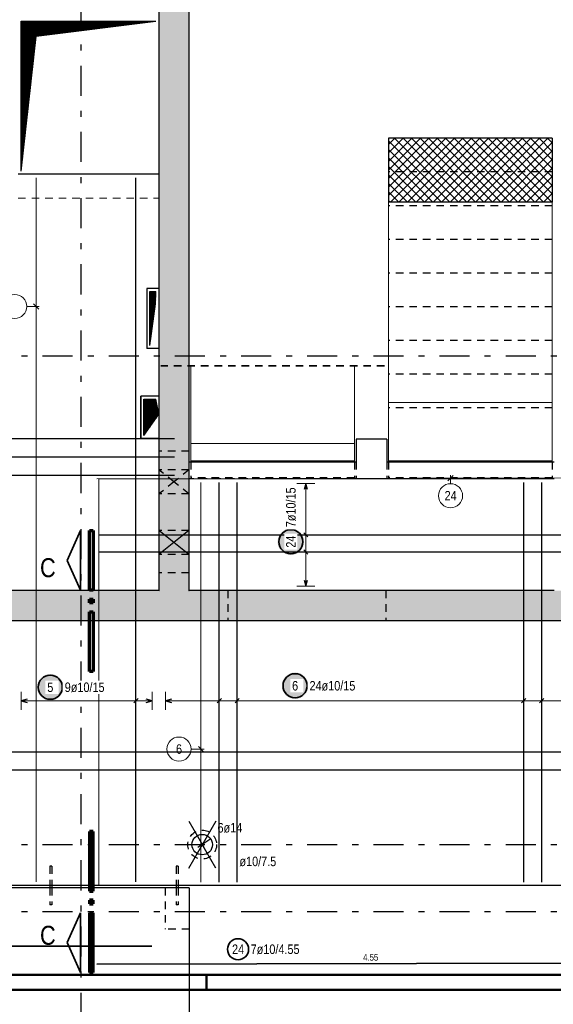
# Model space of a CAD drawing. Header units: millimetres. Extents: x -5 to 113, y -26 to 51.
# Tile 5 of 31: x 16 to 25, y 0 to 16. Entities that reach past the tile are written whole.
import ezdxf

# ---------------------------------------------------------------- set-up
doc = ezdxf.new("R2010")
doc.units = ezdxf.units.MM
doc.linetypes.add('DASHDOTX2', pattern=[2, 1, -0.5, 0, -0.5])
doc.linetypes.add('HIDDEN', pattern=[0.375, 0.25, -0.125])
for name, color, linetype, lineweight in [('Achsen', 7, 'Continuous', 20), ('Schraffuren', 7, 'Continuous', 20), ('Stabstahl', 7, 'Continuous', 20)]:
    doc.layers.add(name, color=color, linetype=linetype, lineweight=lineweight)
doc.styles.add('Arial Narrow', font='ARIALN.TTF')
pattern_1 = [(45, (0, 0), (-0.007071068, 0.007071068), [])]

msp = doc.modelspace()

# ---------------------------------------------------------------- hatches: boundary and pattern name
at = {"lineweight": 25}
h = msp.add_hatch(dxfattribs=at)
h.set_pattern_fill('Mau', color=3, scale=0.01, angle=45, style=0, pattern_type=2)
h.set_pattern_definition(pattern_1)
h.paths.add_polyline_path([(16.417242, 13.599875), (16.667242, 15.839875), (18.657245, 16.089875), (16.417242, 16.089875)])
h = msp.add_hatch(dxfattribs=at)
h.set_pattern_fill('Mau', color=3, scale=0.01, angle=45, style=0, pattern_type=2)
h.set_pattern_definition(pattern_1)
h.paths.add_polyline_path([(18.557244, 10.699875), (18.652357, 11.397596), (18.657245, 11.599875), (18.557244, 11.599875)])
h = msp.add_hatch(dxfattribs=at)
h.set_pattern_fill('Mau', color=3, scale=0.01, angle=45, style=0, pattern_type=2)
h.set_pattern_definition(pattern_1)
h.paths.add_polyline_path([(18.457319, 9.209564), (18.707319, 9.559569), (18.657318, 9.809569), (18.457319, 9.809569)])
at = {"layer": 'Schraffuren', "lineweight": 13, "true_color": 0xd7ffd7}
for points in [[(19.207245, 20.284677), (19.207245, 6.630202), (18.707245, 6.630202), (18.707245, 20.284677)], [(45.256532, 6.630196), (45.256532, 6.130196), (9.866506, 6.130196), (9.866506, 6.630202)]]:
    msp.add_hatch(color=254, dxfattribs=at).paths.add_polyline_path(points)
at = {"layer": 'Schraffuren', "lineweight": 13}
h = msp.add_hatch(dxfattribs=at)
h.set_pattern_fill('FT', color=6, scale=0.01, angle=45, style=0, pattern_type=2)
h.set_pattern_definition([(45, (0, 0), (-0.07071068, 0.07071068), []), (135, (0, 0), (-0.07071068, -0.07071068), [])])
h.paths.add_polyline_path([(25.247346, 13.082538), (22.527346, 13.082538), (22.527346, 14.144676), (25.247346, 14.144676)])
at = {"layer": 'Stabstahl', "lineweight": 25, "true_color": 0xffffff}
for points in [[(21.121496, 7.442396), (21.121362, 7.450074), (21.12096, 7.457743), (21.120291, 7.465392), (21.119355, 7.473014), (21.118154, 7.480599), (21.116689, 7.488137), (21.114961, 7.495619), (21.112974, 7.503036), (21.110729, 7.51038), (21.108229, 7.517641), (21.105477, 7.52481), (21.102476, 7.531878), (21.099231, 7.538838), (21.095745, 7.54568), (21.092022, 7.552396), (21.088067, 7.558978), (21.083884, 7.565419), (21.07948, 7.571709), (21.074859, 7.577842), (21.070026, 7.583809), (21.064988, 7.589605), (21.059751, 7.595221), (21.054321, 7.600651), (21.048705, 7.605888), (21.042909, 7.610926), (21.036942, 7.615759), (21.030809, 7.62038), (21.024519, 7.624784), (21.018078, 7.628967), (21.011496, 7.632922), (21.00478, 7.636645), (20.997938, 7.640131), (20.990978, 7.643376), (20.98391, 7.646377), (20.976741, 7.649129), (20.96948, 7.651629), (20.962136, 7.653874), (20.954719, 7.655861), (20.947237, 7.657589), (20.939699, 7.659054), (20.932114, 7.660255), (20.924492, 7.661191), (20.916843, 7.66186), (20.909174, 7.662262), (20.901496, 7.662396), (20.893818, 7.662262), (20.88615, 7.66186), (20.8785, 7.661191), (20.870878, 7.660255), (20.863294, 7.659054), (20.855756, 7.657589), (20.848273, 7.655861), (20.840856, 7.653874), (20.833512, 7.651629), (20.826252, 7.649129), (20.819083, 7.646377), (20.812014, 7.643376), (20.805055, 7.640131), (20.798212, 7.636645), (20.791496, 7.632922), (20.784914, 7.628967), (20.778474, 7.624784), (20.772183, 7.62038), (20.766051, 7.615759), (20.760083, 7.610926), (20.754287, 7.605888), (20.748671, 7.600651), (20.743241, 7.595221), (20.738004, 7.589605), (20.732966, 7.583809), (20.728134, 7.577842), (20.723512, 7.571709), (20.719108, 7.565419), (20.714926, 7.558978), (20.710971, 7.552396), (20.707248, 7.54568), (20.703762, 7.538838), (20.700516, 7.531878), (20.697516, 7.52481), (20.694764, 7.517641), (20.692264, 7.51038), (20.690019, 7.503036), (20.688031, 7.495619), (20.686304, 7.488137), (20.684839, 7.480599), (20.683637, 7.473014), (20.682701, 7.465392), (20.682032, 7.457743), (20.68163, 7.450074), (20.681496, 7.442396), (20.68163, 7.434718), (20.682032, 7.42705), (20.682701, 7.4194), (20.683637, 7.411778), (20.684839, 7.404194), (20.686304, 7.396656), (20.688031, 7.389173), (20.690019, 7.381756), (20.692264, 7.374412), (20.694764, 7.367152), (20.697516, 7.359983), (20.700516, 7.352914), (20.703762, 7.345955), (20.707248, 7.339112), (20.710971, 7.332396), (20.714926, 7.325814), (20.719108, 7.319374), (20.723512, 7.313083), (20.728134, 7.306951), (20.732966, 7.300983), (20.738004, 7.295187), (20.743241, 7.289571), (20.748671, 7.284141), (20.754287, 7.278904), (20.760083, 7.273866), (20.766051, 7.269034), (20.772183, 7.264412), (20.778474, 7.260008), (20.784914, 7.255826), (20.791496, 7.251871), (20.798212, 7.248148), (20.805055, 7.244661), (20.812014, 7.241416), (20.819083, 7.238416), (20.826252, 7.235664), (20.833512, 7.233164), (20.840856, 7.230919), (20.848273, 7.228931), (20.855756, 7.227204), (20.863294, 7.225738), (20.870878, 7.224537), (20.8785, 7.223601), (20.88615, 7.222932), (20.893818, 7.22253), (20.901496, 7.222396), (20.909174, 7.22253), (20.916843, 7.222932), (20.924492, 7.223601), (20.932114, 7.224537), (20.939699, 7.225738), (20.947237, 7.227204), (20.954719, 7.228931), (20.962136, 7.230919), (20.96948, 7.233164), (20.976741, 7.235664), (20.98391, 7.238416), (20.990978, 7.241416), (20.997938, 7.244661), (21.00478, 7.248148), (21.011496, 7.251871), (21.018078, 7.255826), (21.024519, 7.260008), (21.030809, 7.264412), (21.036942, 7.269034), (21.042909, 7.273866), (21.048705, 7.278904), (21.054321, 7.284141), (21.059751, 7.289571), (21.064988, 7.295187), (21.070026, 7.300983), (21.074859, 7.306951), (21.07948, 7.313083), (21.083884, 7.319374), (21.088067, 7.325814), (21.092022, 7.332396), (21.095745, 7.339112), (21.099231, 7.345955), (21.102476, 7.352914), (21.105477, 7.359983), (21.108229, 7.367152), (21.110729, 7.374412), (21.112974, 7.381756), (21.114961, 7.389173), (21.116689, 7.396656), (21.118154, 7.404194), (21.119355, 7.411778), (21.120291, 7.4194), (21.12096, 7.42705)], [(17.121751, 5.024661), (17.121617, 5.032338), (17.121215, 5.040007), (17.120546, 5.047657), (17.11961, 5.055279), (17.118409, 5.062863), (17.116944, 5.070401), (17.115216, 5.077883), (17.113229, 5.085301), (17.110984, 5.092644), (17.108483, 5.099905), (17.105732, 5.107074), (17.102731, 5.114143), (17.099486, 5.121102), (17.096, 5.127944), (17.092277, 5.134661), (17.088322, 5.141243), (17.084139, 5.147683), (17.079735, 5.153973), (17.075113, 5.160106), (17.070281, 5.166074), (17.065243, 5.171869), (17.060006, 5.177485), (17.054576, 5.182915), (17.04896, 5.188152), (17.043164, 5.19319), (17.037197, 5.198023), (17.031064, 5.202644), (17.024774, 5.207049), (17.018333, 5.211231), (17.011751, 5.215186), (17.005035, 5.218909), (16.998193, 5.222395), (16.991233, 5.225641), (16.984165, 5.228641), (16.976996, 5.231393), (16.969735, 5.233893), (16.962391, 5.236138), (16.954974, 5.238126), (16.947492, 5.239853), (16.939954, 5.241318), (16.932369, 5.24252), (16.924747, 5.243455), (16.917098, 5.244125), (16.909429, 5.244527), (16.901751, 5.244661), (16.894073, 5.244527), (16.886405, 5.244125), (16.878755, 5.243455), (16.871133, 5.24252), (16.863548, 5.241318), (16.856011, 5.239853), (16.848528, 5.238126), (16.841111, 5.236138), (16.833767, 5.233893), (16.826507, 5.231393), (16.819338, 5.228641), (16.812269, 5.225641), (16.805309, 5.222395), (16.798467, 5.218909), (16.791751, 5.215186), (16.785169, 5.211231), (16.778729, 5.207049), (16.772438, 5.202644), (16.766306, 5.198023), (16.760338, 5.19319), (16.754542, 5.188152), (16.748926, 5.182915), (16.743496, 5.177485), (16.738259, 5.171869), (16.733221, 5.166074), (16.728389, 5.160106), (16.723767, 5.153973), (16.719363, 5.147683), (16.715181, 5.141243), (16.711226, 5.134661), (16.707503, 5.127944), (16.704016, 5.121102), (16.700771, 5.114143), (16.697771, 5.107074), (16.695019, 5.099905), (16.692519, 5.092644), (16.690274, 5.085301), (16.688286, 5.077883), (16.686559, 5.070401), (16.685093, 5.062863), (16.683892, 5.055279), (16.682956, 5.047657), (16.682287, 5.040007), (16.681885, 5.032338), (16.681751, 5.024661), (16.681885, 5.016983), (16.682287, 5.009314), (16.682956, 5.001664), (16.683892, 4.994042), (16.685093, 4.986458), (16.686559, 4.97892), (16.688286, 4.971438), (16.690274, 4.96402), (16.692519, 4.956677), (16.695019, 4.949416), (16.697771, 4.942247), (16.700771, 4.935179), (16.704016, 4.928219), (16.707503, 4.921377), (16.711226, 4.914661), (16.715181, 4.908078), (16.719363, 4.901638), (16.723767, 4.895348), (16.728389, 4.889215), (16.733221, 4.883247), (16.738259, 4.877452), (16.743496, 4.871836), (16.748926, 4.866406), (16.754542, 4.861169), (16.760338, 4.856131), (16.766306, 4.851298), (16.772438, 4.846677), (16.778729, 4.842272), (16.785169, 4.83809), (16.791751, 4.834135), (16.798467, 4.830412), (16.805309, 4.826926), (16.812269, 4.823681), (16.819338, 4.82068), (16.826507, 4.817928), (16.833767, 4.815428), (16.841111, 4.813183), (16.848528, 4.811196), (16.856011, 4.809468), (16.863548, 4.808003), (16.871133, 4.806802), (16.878755, 4.805866), (16.886405, 4.805196), (16.894073, 4.804795), (16.901751, 4.804661), (16.909429, 4.804795), (16.917098, 4.805196), (16.924747, 4.805866), (16.932369, 4.806802), (16.939954, 4.808003), (16.947492, 4.809468), (16.954974, 4.811196), (16.962391, 4.813183), (16.969735, 4.815428), (16.976996, 4.817928), (16.984165, 4.82068), (16.991233, 4.823681), (16.998193, 4.826926), (17.005035, 4.830412), (17.011751, 4.834135), (17.018333, 4.83809), (17.024774, 4.842272), (17.031064, 4.846677), (17.037197, 4.851298), (17.043164, 4.856131), (17.04896, 4.861169), (17.054576, 4.866406), (17.060006, 4.871836), (17.065243, 4.877452), (17.070281, 4.883247), (17.075113, 4.889215), (17.079735, 4.895348), (17.084139, 4.901638), (17.088322, 4.908078), (17.092277, 4.914661), (17.096, 4.921377), (17.099486, 4.928219), (17.102731, 4.935179), (17.105732, 4.942247), (17.108483, 4.949416), (17.110984, 4.956677), (17.113229, 4.96402), (17.115216, 4.971438), (17.116944, 4.97892), (17.118409, 4.986458), (17.11961, 4.994042), (17.120546, 5.001664), (17.121215, 5.009314)], [(21.19157, 5.05), (21.191436, 5.057678), (21.191034, 5.065346), (21.190365, 5.072996), (21.189429, 5.080618), (21.188227, 5.088203), (21.186762, 5.095741), (21.185035, 5.103223), (21.183047, 5.11064), (21.180802, 5.117984), (21.178302, 5.125244), (21.17555, 5.132413), (21.17255, 5.139482), (21.169304, 5.146442), (21.165818, 5.153284), (21.162095, 5.16), (21.15814, 5.166582), (21.153958, 5.173022), (21.149554, 5.179313), (21.144932, 5.185446), (21.1401, 5.191413), (21.135062, 5.197209), (21.129825, 5.202825), (21.124395, 5.208255), (21.118779, 5.213492), (21.112983, 5.21853), (21.107015, 5.223362), (21.100883, 5.227984), (21.094592, 5.232388), (21.088152, 5.236571), (21.08157, 5.240526), (21.074854, 5.244248), (21.068011, 5.247735), (21.061052, 5.25098), (21.053983, 5.25398), (21.046814, 5.256732), (21.039554, 5.259232), (21.03221, 5.261478), (21.024793, 5.263465), (21.01731, 5.265192), (21.009772, 5.266658), (21.002188, 5.267859), (20.994566, 5.268795), (20.986916, 5.269464), (20.979248, 5.269866), (20.97157, 5.27), (20.963892, 5.269866), (20.956223, 5.269464), (20.948574, 5.268795), (20.940952, 5.267859), (20.933367, 5.266658), (20.925829, 5.265192), (20.918347, 5.263465), (20.91093, 5.261478), (20.903586, 5.259232), (20.896325, 5.256732), (20.889156, 5.25398), (20.882088, 5.25098), (20.875128, 5.247735), (20.868286, 5.244248), (20.86157, 5.240526), (20.854988, 5.236571), (20.848547, 5.232388), (20.842257, 5.227984), (20.836124, 5.223362), (20.830157, 5.21853), (20.824361, 5.213492), (20.818745, 5.208255), (20.813315, 5.202825), (20.808078, 5.197209), (20.80304, 5.191413), (20.798207, 5.185446), (20.793586, 5.179313), (20.789182, 5.173022), (20.784999, 5.166582), (20.781044, 5.16), (20.777321, 5.153284), (20.773835, 5.146442), (20.77059, 5.139482), (20.767589, 5.132413), (20.764837, 5.125244), (20.762337, 5.117984), (20.760092, 5.11064), (20.758105, 5.103223), (20.756377, 5.095741), (20.754912, 5.088203), (20.753711, 5.080618), (20.752775, 5.072996), (20.752106, 5.065346), (20.751704, 5.057678), (20.75157, 5.05), (20.751704, 5.042322), (20.752106, 5.034654), (20.752775, 5.027004), (20.753711, 5.019382), (20.754912, 5.011797), (20.756377, 5.004259), (20.758105, 4.996777), (20.760092, 4.98936), (20.762337, 4.982016), (20.764837, 4.974756), (20.767589, 4.967587), (20.77059, 4.960518), (20.773835, 4.953558), (20.777321, 4.946716), (20.781044, 4.94), (20.784999, 4.933418), (20.789182, 4.926978), (20.793586, 4.920687), (20.798207, 4.914554), (20.80304, 4.908587), (20.808078, 4.902791), (20.813315, 4.897175), (20.818745, 4.891745), (20.824361, 4.886508), (20.830157, 4.88147), (20.836124, 4.876638), (20.842257, 4.872016), (20.848547, 4.867612), (20.854988, 4.863429), (20.86157, 4.859474), (20.868286, 4.855752), (20.875128, 4.852265), (20.882088, 4.84902), (20.889156, 4.84602), (20.896325, 4.843268), (20.903586, 4.840768), (20.91093, 4.838522), (20.918347, 4.836535), (20.925829, 4.834808), (20.933367, 4.833342), (20.940952, 4.832141), (20.948574, 4.831205), (20.956223, 4.830536), (20.963892, 4.830134), (20.97157, 4.83), (20.979248, 4.830134), (20.986916, 4.830536), (20.994566, 4.831205), (21.002188, 4.832141), (21.009772, 4.833342), (21.01731, 4.834808), (21.024793, 4.836535), (21.03221, 4.838522), (21.039554, 4.840768), (21.046814, 4.843268), (21.053983, 4.84602), (21.061052, 4.84902), (21.068011, 4.852265), (21.074854, 4.855752), (21.08157, 4.859474), (21.088152, 4.863429), (21.094592, 4.867612), (21.100883, 4.872016), (21.107015, 4.876638), (21.112983, 4.88147), (21.118779, 4.886508), (21.124395, 4.891745), (21.129825, 4.897175), (21.135062, 4.902791), (21.1401, 4.908587), (21.144932, 4.914554), (21.149554, 4.920687), (21.153958, 4.926978), (21.15814, 4.933418), (21.162095, 4.94), (21.165818, 4.946716), (21.169304, 4.953558), (21.17255, 4.960518), (21.17555, 4.967587), (21.178302, 4.974756), (21.180802, 4.982016), (21.183047, 4.98936), (21.185035, 4.996777), (21.186762, 5.004259), (21.188227, 5.011797), (21.189429, 5.019382), (21.190365, 5.027004), (21.191034, 5.034654)]]:
    msp.add_hatch(color=7, dxfattribs=at).paths.add_polyline_path(points)

# ---------------------------------------------------------------- linework, layer by layer
at = {"color": 3, "linetype": 'Continuous', "lineweight": 25}
for p, q in [((18.707346, 20.284677), (18.707346, 6.630202)), ((19.207346, 20.284677), (19.207346, 6.630202)), ((16.417242, 13.599875), (16.417242, 16.089875)), ((16.417242, 16.089875), (18.657245, 16.089875)), ((16.667242, 15.839875), (18.657245, 16.089875)), ((16.417242, 13.599875), (16.667242, 15.839875)), ((25.247346, 14.144676), (22.527346, 14.144676)), ((22.527346, 14.144676), (22.527346, 13.082538)), ((25.247346, 14.144676), (25.247346, 13.082538)), ((25.247346, 13.082538), (22.527346, 13.082538)), ((18.557244, 10.699875), (18.557244, 11.599875)), ((18.557244, 11.599875), (18.657245, 11.599875)), ((18.652357, 11.397596), (18.657245, 11.599875)), ((18.557244, 10.699875), (18.652357, 11.397596)), ((18.407319, 9.159564), (18.407319, 9.859569)), ((18.407319, 9.159564), (18.407319, 9.859569)), ((18.407319, 9.159564), (18.407319, 9.859569)), ((18.407319, 9.159564), (18.407319, 9.859569)), ((18.457319, 9.209564), (18.457319, 9.809569)), ((18.457319, 9.809569), (18.657318, 9.809569)), ((18.707319, 9.559569), (18.657318, 9.809569)), ((18.457319, 9.209564), (18.707319, 9.559569)), ((18.707346, 6.630196), (10.366532, 6.630196)), ((25.277346, 6.630196), (19.207346, 6.630196)), ((45.256532, 6.130196), (9.866506, 6.130196))]:
    msp.add_line(p, q, dxfattribs=at)
at = {"color": 3, "linetype": 'HIDDEN', "lineweight": 25, "ltscale": 0.5}
for p, q in [((25.247346, 13.584676), (22.527346, 13.584676)), ((25.247346, 13.024676), (22.527346, 13.024676)), ((25.247346, 12.464676), (22.527346, 12.464676)), ((25.247346, 11.904676), (22.527346, 11.904676)), ((25.247346, 11.344676), (22.527346, 11.344676)), ((25.247346, 10.784676), (22.527346, 10.784676)), ((25.247346, 10.224676), (22.527346, 10.224676)), ((25.247346, 9.664676), (22.527346, 9.664676)), ((19.207346, 8.945456), (18.707346, 8.945456)), ((19.237346, 8.764676), (19.237346, 8.504676)), ((21.957346, 8.764676), (21.957346, 8.504676)), ((21.987346, 8.764676), (21.987346, 8.484676)), ((22.497346, 8.764676), (22.497346, 8.484676)), ((22.527346, 8.764676), (22.527346, 8.504676)), ((25.247346, 8.764676), (25.247346, 8.504676)), ((19.207245, 8.635762), (18.707346, 8.635762)), ((25.277346, 8.484676), (22.497346, 8.484676)), ((25.247346, 8.504676), (22.527346, 8.504676)), ((19.207245, 8.235762), (18.707346, 8.235762)), ((19.207245, 7.62876), (18.707346, 7.62876)), ((19.207245, 7.22876), (18.707346, 7.22876)), ((19.207346, 6.925456), (18.707346, 6.925456)), ((19.852353, 6.630196), (19.852353, 6.130196)), ((22.482353, 6.630196), (22.482353, 6.130196)), ((16.897451, 2.050203), (16.896233, 2.050203)), ((16.896233, 2.050203), (16.896233, 1.730196)), ((16.90092, 2.050203), (16.897451, 2.050203)), ((16.90611, 2.050203), (16.90092, 2.050203)), ((16.912233, 2.050203), (16.90611, 2.050203)), ((16.918356, 2.050203), (16.912233, 2.050203)), ((16.923547, 2.050203), (16.918356, 2.050203)), ((16.927015, 2.050203), (16.923547, 2.050203)), ((16.928233, 2.050203), (16.927015, 2.050203)), ((16.928233, 2.050203), (16.928233, 1.730196)), ((18.997462, 2.050203), (18.996244, 2.050203)), ((18.996244, 2.050203), (18.996244, 1.730196)), ((19.000931, 2.050203), (18.997462, 2.050203)), ((19.006121, 2.050203), (19.000931, 2.050203)), ((19.012244, 2.050203), (19.006121, 2.050203)), ((19.018367, 2.050203), (19.012244, 2.050203)), ((19.023558, 2.050203), (19.018367, 2.050203)), ((19.027026, 2.050203), (19.023558, 2.050203)), ((19.028244, 2.050203), (19.027026, 2.050203)), ((19.028244, 2.050203), (19.028244, 1.730196)), ((16.896233, 1.690177), (16.896233, 1.410203)), ((16.928233, 1.690177), (16.928233, 1.410203)), ((18.812244, 1.690177), (18.812244, 1.007039)), ((18.996244, 1.690177), (18.996244, 1.410203)), ((19.028244, 1.690177), (19.028244, 1.410203)), ((16.897451, 1.410203), (16.896233, 1.410203)), ((16.90092, 1.410203), (16.897451, 1.410203)), ((16.90611, 1.410203), (16.90092, 1.410203)), ((16.912233, 1.410203), (16.90611, 1.410203)), ((16.918356, 1.410203), (16.912233, 1.410203)), ((16.923547, 1.410203), (16.918356, 1.410203)), ((16.927015, 1.410203), (16.923547, 1.410203)), ((16.928233, 1.410203), (16.927015, 1.410203)), ((18.997462, 1.410203), (18.996244, 1.410203)), ((19.000931, 1.410203), (18.997462, 1.410203)), ((19.006121, 1.410203), (19.000931, 1.410203)), ((19.012244, 1.410203), (19.006121, 1.410203)), ((19.018367, 1.410203), (19.012244, 1.410203)), ((19.023558, 1.410203), (19.018367, 1.410203)), ((19.027026, 1.410203), (19.023558, 1.410203)), ((19.028244, 1.410203), (19.027026, 1.410203)), ((19.212244, 1.007039), (18.812244, 1.007039))]:
    msp.add_line(p, q, dxfattribs=at)
at = {"color": 11, "linetype": 'Continuous', "lineweight": 25}
for p, q in [((18.707245, 13.549875), (16.367242, 13.549875)), ((18.707245, 11.649875), (18.507244, 11.649875)), ((18.507244, 11.649875), (18.507244, 10.649875)), ((18.707245, 10.649875), (18.507244, 10.649875)), ((18.707318, 9.859569), (18.407319, 9.859569)), ((18.407319, 9.859569), (18.407319, 9.159564)), ((18.707318, 9.159564), (18.407319, 9.159564)), ((22.497346, 9.144878), (21.987346, 9.144878)), ((21.987346, 9.144878), (21.987346, 8.764676)), ((22.497346, 9.144878), (22.497346, 8.764676)), ((21.987346, 8.764676), (19.207346, 8.764676)), ((25.277346, 8.764676), (22.497346, 8.764676)), ((44.756532, 1.730196), (7.866531, 1.730196)), ((19.212244, 1.690177), (10.412233, 1.690177)), ((16.896233, 1.730196), (16.896233, 1.690177)), ((16.928233, 1.730196), (16.928233, 1.690177)), ((18.996244, 1.730196), (18.996244, 1.690177)), ((19.028244, 1.730196), (19.028244, 1.690177)), ((19.212244, 1.690196), (19.212244, -0.69339))]:
    msp.add_line(p, q, dxfattribs=at)
at = {"color": 9, "linetype": 'HIDDEN', "lineweight": 0, "ltscale": 0.5}
for p, q in [((16.367242, 13.549865), (18.707346, 13.549865)), ((16.367242, 13.149865), (18.707346, 13.149865))]:
    msp.add_line(p, q, dxfattribs=at)
at = {"color": 7, "linetype": 'Continuous', "lineweight": 18}
for p, q in [((22.527346, 13.082538), (22.527346, 9.753069)), ((25.247346, 13.082538), (25.247346, 9.753069)), ((19.237346, 10.364101), (19.237346, 9.071904)), ((21.957346, 10.364101), (21.957346, 9.071904)), ((25.247346, 9.753069), (22.527346, 9.753069)), ((22.527346, 9.753069), (22.527346, 8.784676)), ((25.247346, 9.753069), (25.247346, 8.784676)), ((21.957346, 9.071904), (19.237346, 9.071904)), ((19.237346, 9.071904), (19.237346, 8.784676)), ((21.957346, 9.071904), (21.957346, 8.784676)), ((21.957346, 8.784676), (19.237346, 8.784676)), ((19.237346, 8.784676), (19.237346, 8.764676)), ((21.957346, 8.784676), (21.957346, 8.764676)), ((25.247346, 8.784676), (22.527346, 8.784676)), ((22.527346, 8.784676), (22.527346, 8.764676)), ((25.247346, 8.784676), (25.247346, 8.764676))]:
    msp.add_line(p, q, dxfattribs=at)
at = {"color": 2, "linetype": 'HIDDEN', "lineweight": 35, "ltscale": 0.5}
msp.add_line((22.457346, 10.364101), (18.737346, 10.364101), dxfattribs=at)
at = {"color": 9, "linetype": 'Continuous', "lineweight": 0}
for p, q in [((17.707245, 6.630202), (17.707245, 8.484676)), ((17.707245, 8.484676), (25.277346, 8.484676)), ((17.707245, 6.630202), (17.707245, 1.730196))]:
    msp.add_line(p, q, dxfattribs=at)
at = {"color": 2, "linetype": 'Continuous', "lineweight": 35}
for p, q in [((17.181102, 7.132894), (17.406101, 7.627878)), ((17.406101, 7.627878), (17.406101, 6.637888)), ((17.406101, 6.637888), (17.181102, 7.132894)), ((17.406101, 1.277184), (17.181102, 0.782177)), ((17.406101, 0.287194), (17.406101, 1.277184)), ((17.181102, 0.782177), (17.406101, 0.287194))]:
    msp.add_line(p, q, dxfattribs=at)
at = {"color": 1, "linetype": 'Continuous', "lineweight": 70}
for p, q in [((17.556102, 6.637888), (17.556102, 7.627878)), ((17.556102, 7.627878), (17.616111, 7.627878)), ((17.616111, 7.627878), (17.616111, 6.637888)), ((17.616111, 6.637888), (17.556102, 6.637888)), ((17.556102, 6.427877), (17.556102, 6.48789)), ((17.556102, 6.48789), (17.616111, 6.48789)), ((17.616111, 6.427877), (17.556102, 6.427877)), ((17.616111, 6.48789), (17.616111, 6.427877)), ((17.556102, 5.287886), (17.556102, 6.277876)), ((17.556102, 6.277876), (17.616111, 6.277876)), ((17.616111, 6.277876), (17.616111, 5.287886)), ((17.616111, 5.287886), (17.556102, 5.287886)), ((17.616111, 2.627186), (17.556102, 2.627186)), ((17.556102, 2.627186), (17.556102, 1.637196)), ((17.616111, 1.637196), (17.616111, 2.627186)), ((17.556102, 1.637196), (17.616111, 1.637196)), ((17.616111, 1.487194), (17.556102, 1.487194)), ((17.556102, 1.487194), (17.556102, 1.427182)), ((17.616111, 1.427182), (17.616111, 1.487194)), ((17.556102, 1.427182), (17.616111, 1.427182)), ((17.616111, 1.277184), (17.556102, 1.277184)), ((17.556102, 1.277184), (17.556102, 0.287194)), ((17.616111, 0.287194), (17.616111, 1.277184)), ((17.556102, 0.287194), (17.616111, 0.287194))]:
    msp.add_line(p, q, dxfattribs=at)
at = {"color": 4, "linetype": 'Continuous', "lineweight": 50}
for p, q in [((1, 0.25), (94.75, 0.25)), ((0, 0), (95, 0))]:
    msp.add_line(p, q, dxfattribs=at)
at = {"color": 4, "linetype": 'Continuous', "lineweight": 50, "ltscale": 0.2}
msp.add_line((19.5, 0), (19.5, 0.25), dxfattribs=at)
at = {"color": 9, "linetype": 'Continuous', "lineweight": 0}
for centre in [(18.707245, 6.630202), (19.207245, 6.630202)]:
    msp.add_circle(centre, 0.00222, dxfattribs=at)
at = {"color": 3, "linetype": 'HIDDEN', "lineweight": 25, "ltscale": 0.5}
msp.add_circle((19.427358, 2.410146), 0.24, dxfattribs=at)
at = {"layer": 'Achsen', "color": 3, "linetype": 'DASHDOTX2', "lineweight": 25, "ltscale": 0.5}
for p, q in [((17.407324, 39.55094), (17.407324, -0.69339)), ((3.573324, 10.530196), (49.410516, 10.530196)), ((3.573324, 2.410196), (49.410516, 2.410196)), ((3.573324, 1.300196), (49.410516, 1.300196))]:
    msp.add_line(p, q, dxfattribs=at)
at = {"layer": 'Achsen', "color": 3, "linetype": 'HIDDEN', "lineweight": 25, "ltscale": 0.5}
for p, q in [((18.957245, 8.435762), (18.707346, 8.635681)), ((19.207245, 8.635762), (18.957245, 8.435762)), ((18.957245, 8.435762), (18.707346, 8.235843)), ((19.207245, 8.235762), (18.957245, 8.435762))]:
    msp.add_line(p, q, dxfattribs=at)
at = {"layer": 'Achsen', "color": 3, "linetype": 'Continuous', "lineweight": 25}
for p, q in [((18.957245, 7.42876), (18.707245, 7.62876)), ((19.207245, 7.62876), (18.957245, 7.42876)), ((18.957245, 7.42876), (18.707245, 7.22876)), ((19.207245, 7.22876), (18.957245, 7.42876))]:
    msp.add_line(p, q, dxfattribs=at)
at = {"layer": 'Stabstahl', "color": 9, "linetype": 'Continuous', "lineweight": 0, "ltscale": 0.5}
for p, q in [((16.667242, 1.789865), (16.667242, 13.489865)), ((16.50998, 11.350417), (16.717242, 11.350417)), ((16.711436, 11.306222), (16.623048, 11.394611)), ((23.599952, 8.541864), (23.511758, 8.453281)), ((23.556055, 8.406862), (23.555745, 8.547572)), ((17.677368, 8.48461), (26.777346, 8.504676)), ((19.407346, 1.784676), (19.407346, 8.424676)), ((19.241474, 3.998185), (19.457346, 3.998185)), ((19.45154, 3.953991), (19.363152, 4.042379))]:
    msp.add_line(p, q, dxfattribs=at)
at = {"layer": 'Stabstahl', "color": 3, "linetype": 'Continuous', "lineweight": 25, "ltscale": 0.5}
for p, q in [((18.324743, 1.789873), (18.324743, 13.489873)), ((18.966532, 9.153405), (10.166532, 9.153405)), ((18.966532, 8.846754), (10.166532, 8.846754)), ((18.966532, 8.540104), (10.166532, 8.540104)), ((19.710824, 1.784676), (19.710824, 8.424676)), ((20.00865, 1.784676), (20.00865, 8.424676)), ((21.149975, 8.408694), (21.12318, 8.308694)), ((21.17677, 8.308694), (21.149975, 8.408694)), ((24.773864, 1.784676), (24.773864, 8.424676)), ((25.07169, 1.784676), (25.07169, 8.424676)), ((17.707346, 7.557454), (26.777368, 7.557426)), ((21.185328, 7.522088), (21.114617, 7.592799)), ((17.707346, 7.273704), (26.777368, 7.273676)), ((21.185327, 7.238338), (21.114616, 7.309049)), ((21.123175, 6.806193), (21.14997, 6.706193)), ((21.14997, 6.706193), (21.176765, 6.806193)), ((16.517242, 4.826795), (16.417242, 4.8)), ((16.417242, 4.8), (16.517242, 4.773205)), ((18.360099, 4.835355), (18.289388, 4.764645)), ((18.597243, 4.8), (18.497243, 4.826795)), ((18.497243, 4.773205), (18.597243, 4.8)), ((18.917346, 4.826795), (18.817346, 4.8)), ((18.817346, 4.8), (18.917346, 4.773205)), ((19.746179, 4.835355), (19.675468, 4.764645)), ((20.044005, 4.835355), (19.973294, 4.764645)), ((24.809219, 4.835355), (24.738509, 4.764645)), ((25.107045, 4.835355), (25.036334, 4.764645)), ((10.166532, 3.950197), (32.366532, 3.950197)), ((10.166532, 3.654483), (32.366532, 3.654483))]:
    msp.add_line(p, q, dxfattribs=at)
at = {"layer": 'Stabstahl', "color": 9, "linetype": 'Continuous', "lineweight": 0}
msp.add_line((17.707346, 8.484676), (17.707346, 6.630202), dxfattribs=at)
at = {"layer": 'Stabstahl', "color": 5, "linetype": 'Continuous', "lineweight": 18, "ltscale": 0.5}
for p, q in [((21.299975, 8.408693), (20.999975, 8.408694)), ((21.149975, 8.408694), (21.14997, 6.706193)), ((21.299972, 7.557443), (20.999972, 7.557444)), ((21.299972, 7.273693), (20.999972, 7.273694)), ((20.99997, 6.706193), (21.29997, 6.706192)), ((16.417242, 4.95), (16.417242, 4.65)), ((18.324743, 4.95), (18.324743, 4.65)), ((18.597243, 4.65), (18.597243, 4.95)), ((18.817346, 4.95), (18.817346, 4.65)), ((19.710824, 4.95), (19.710824, 4.65)), ((20.00865, 4.95), (20.00865, 4.65)), ((24.773864, 4.95), (24.773864, 4.65)), ((25.07169, 4.95), (25.07169, 4.65)), ((16.417242, 4.8), (18.597243, 4.8)), ((18.817346, 4.8), (25.667342, 4.8))]:
    msp.add_line(p, q, dxfattribs=at)
at = {"layer": 'Stabstahl', "color": 3, "linetype": 'Continuous', "lineweight": 25}
for p, q in [((19.202367, 2.799778), (19.452367, 2.366778)), ((19.652367, 2.799778), (19.402367, 2.366778)), ((19.568808, 2.504479), (19.352498, 2.360222)), ((19.202367, 2.020378), (19.452367, 2.453378)), ((19.652367, 2.020378), (19.402367, 2.453378))]:
    msp.add_line(p, q, dxfattribs=at)
at = {"layer": 'Stabstahl', "color": 2, "linetype": 'Continuous', "lineweight": 35, "ltscale": 0.5}
for p, q in [((9.790663, 0.721008), (18.590663, 0.721008)), ((17.677368, 0.421775), (26.777346, 0.441841))]:
    msp.add_line(p, q, dxfattribs=at)
at = {"layer": 'Stabstahl', "color": 9, "linetype": 'Continuous', "lineweight": 0, "ltscale": 0.5}
for centre in [(16.30998, 11.350417), (23.556496, 8.206862), (19.041474, 3.998185)]:
    msp.add_circle(centre, 0.2, dxfattribs=at)
at = {"layer": 'Stabstahl', "color": 2, "linetype": 'Continuous', "lineweight": 35, "ltscale": 0.5}
for centre, radius in [((20.901496, 7.442396), 0.2), ((20.97157, 5.05), 0.2), ((16.901751, 5.024661), 0.2), ((20.023203, 0.672544), 0.175)]:
    msp.add_circle(centre, radius, dxfattribs=at)
at = {"layer": 'Stabstahl', "color": 3, "linetype": 'Continuous', "lineweight": 25}
msp.add_circle((19.427358, 2.410146), 0.17002, dxfattribs=at)

# ---------------------------------------------------------------- texts
at = {"color": 1, "lineweight": 70, "style": 'Arial Narrow'}
for p in [(16.730853, 6.853595), (16.730853, 0.746476)]:
    msp.add_text('C', height=0.315, dxfattribs=at).set_placement(p)
at = {"layer": 'Stabstahl', "color": 2, "lineweight": 35, "style": 'Arial Narrow'}
for s, p in [('6ø14', (19.682335, 2.612041)), ('ø10/7.5', (20.046371, 2.053533))]:
    msp.add_text(s, height=0.1575, dxfattribs=at).set_placement(p)
at = {"layer": 'Stabstahl', "color": 9, "lineweight": 0, "char_height": 0.1575, "attachment_point": 1, "line_spacing_factor": 0.9, "style": 'Arial Narrow'}
for s, insert in [('24', (23.457271, 8.285612)), ('6', (18.991861, 4.076935))]:
    msp.add_mtext(s, dxfattribs=dict(at, insert=insert))
at = {"layer": 'Stabstahl', "color": 2, "lineweight": 35, "char_height": 0.1575, "attachment_point": 1, "line_spacing_factor": 0.9, "style": 'Arial Narrow'}
for s, insert in [('24', (19.923978, 0.751294)), ('7ø10/4.55', (20.233203, 0.751294))]:
    msp.add_mtext(s, dxfattribs=dict(at, insert=insert))
at = {"layer": 'Stabstahl', "color": 3, "lineweight": 25, "insert": (22.103249, 0.594035), "char_height": 0.1125, "attachment_point": 1, "rotation": 0.1263411, "line_spacing_factor": 0.9, "style": 'Arial Narrow'}
msp.add_mtext('4.55', dxfattribs=at)

# ---------------------------------------------------------------- next in the draw order: texts
at = {"layer": 'Stabstahl', "color": 2, "lineweight": 35, "char_height": 0.1575, "attachment_point": 1, "rotation": 89.9998207, "line_spacing_factor": 0.9, "style": 'Arial Narrow', "bg_fill": 3, "box_fill_scale": 1.2, "bg_fill_color": 256, "bg_fill_true_color": 13158600, "bg_fill_transparency": 0}
for s, insert in [('7ø10/15', (20.822747, 7.682396)), ('24', (20.822746, 7.343171))]:
    msp.add_mtext(s, dxfattribs=dict(at, insert=insert))
at = {"layer": 'Stabstahl', "color": 2, "lineweight": 35, "char_height": 0.1575, "attachment_point": 1, "line_spacing_factor": 0.9, "style": 'Arial Narrow', "bg_fill": 3, "box_fill_scale": 1.2, "bg_fill_color": 256, "bg_fill_true_color": 13158600, "bg_fill_transparency": 0}
for s, insert in [('5', (16.852139, 5.103411)), ('9ø10/15', (17.141751, 5.103411)), ('6', (20.921957, 5.12875)), ('24ø10/15', (21.21157, 5.12875))]:
    msp.add_mtext(s, dxfattribs=dict(at, insert=insert))

# ---------------------------------------------------------------- next in the draw order: linework, layer by layer
at = {"color": 3, "linetype": 'HIDDEN', "lineweight": 25, "ltscale": 0.5}
for p, q in [((21.987346, 8.484676), (19.207346, 8.484676)), ((21.957346, 8.504676), (19.237346, 8.504676))]:
    msp.add_line(p, q, dxfattribs=at)

doc.saveas('drawing.dxf')
